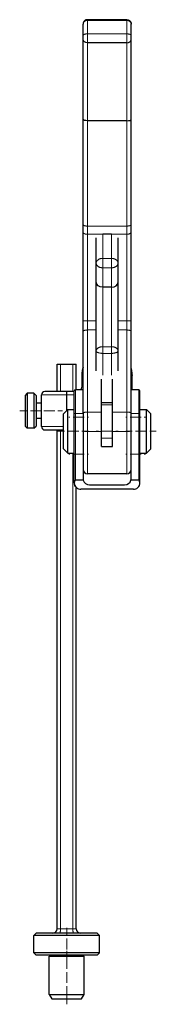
# Model space of a CAD drawing. Header units: millimetres. Extents: x 20 to 1179, y 14 to 827.
# Tile 4 of 9: x 822 to 884, y 14 to 464. Entities that reach past the tile are written whole.
import ezdxf

# ---------------------------------------------------------------- set-up
doc = ezdxf.new("R2010")
doc.units = ezdxf.units.MM
doc.header["$MEASUREMENT"] = 0
doc.layers.add('Layer0000', color=7, linetype='Continuous', lineweight=20)

# ---------------------------------------------------------------- blocks, each defined once
blk = doc.blocks.new('DimBlk393')
at = {"layer": 'Layer0000', "color": 5, "linetype": 'Continuous', "lineweight": 5, "true_color": 0x0000ff}
for p, q in [((825.47, 285.46), (821.97, 285.46)), ((831.97, 285.46), (826.97, 285.46)), ((833.47, 285.46), (836.97, 285.46))]:
    blk.add_line(p, q, dxfattribs=at)
blk = doc.blocks.new('DimBlk394')
at = {"layer": 'Layer0000', "color": 5, "linetype": 'Continuous', "lineweight": 5, "true_color": 0x0000ff}
for p, q in [((873.47, 276.12), (870.47, 276.12)), ((874.97, 276.12), (879.97, 276.12)), ((881.47, 276.12), (884.47, 276.12))]:
    blk.add_line(p, q, dxfattribs=at)
blk = doc.blocks.new('DimBlk395')
at = {"layer": 'Layer0000', "color": 5, "linetype": 'Continuous', "lineweight": 5, "true_color": 0x0000ff}
for p, q in [((842.47, 276.12), (839.47, 276.12)), ((843.97, 276.12), (848.97, 276.12)), ((850.47, 276.12), (853.47, 276.12))]:
    blk.add_line(p, q, dxfattribs=at)
blk = doc.blocks.new('DimBlk396')
at = {"layer": 'Layer0000', "color": 5, "linetype": 'Continuous', "lineweight": 5, "true_color": 0x0000ff}
for p, q in [((843.47, 45.71), (843.47, 49.21)), ((843.47, 39.21), (843.47, 44.21)), ((843.47, 37.71), (843.47, 34.21))]:
    blk.add_line(p, q, dxfattribs=at)
blk = doc.blocks.new('DimBlk397')
at = {"layer": 'Layer0000', "color": 5, "linetype": 'Continuous', "lineweight": 5, "true_color": 0x0000ff}
for p, q in [((843.47, 30.46), (843.47, 38.71)), ((843.47, 23.96), (843.47, 28.96)), ((843.47, 22.46), (843.47, 14.21))]:
    blk.add_line(p, q, dxfattribs=at)
blk = doc.blocks.new('DimBlk398')
at = {"layer": 'Layer0000', "color": 5, "linetype": 'Continuous', "lineweight": 5, "true_color": 0x0000ff}
for p, q in [((857.97, 276.12), (856.97, 276.12)), ((864.47, 276.12), (859.47, 276.12)), ((865.97, 276.12), (866.97, 276.12))]:
    blk.add_line(p, q, dxfattribs=at)
blk = doc.blocks.new('DimBlk399')
at = {"layer": 'Layer0000', "color": 5, "linetype": 'Continuous', "lineweight": 5, "true_color": 0x0000ff}
for p, q in [((831.5, 285.46), (829.42, 285.46)), ((838, 285.46), (833, 285.46)), ((839.5, 285.46), (841.57, 285.46))]:
    blk.add_line(p, q, dxfattribs=at)
blk = doc.blocks.new('DimBlk400')
at = {"layer": 'Layer0000', "color": 5, "linetype": 'Continuous', "lineweight": 5, "true_color": 0x0000ff}
for p, q in [((870.97, 282.58), (870.47, 282.58)), ((872.47, 282.58), (877.47, 282.58)), ((878.97, 282.58), (879.47, 282.58))]:
    blk.add_line(p, q, dxfattribs=at)
blk = doc.blocks.new('DimBlk401')
at = {"layer": 'Layer0000', "color": 5, "linetype": 'Continuous', "lineweight": 5, "true_color": 0x0000ff}
for p, q in [((844.97, 282.58), (844.47, 282.58)), ((846.47, 282.58), (851.47, 282.58)), ((852.97, 282.58), (853.47, 282.58))]:
    blk.add_line(p, q, dxfattribs=at)
blk = doc.blocks.new('DimBlk402')
at = {"layer": 'Layer0000', "color": 5, "linetype": 'Continuous', "lineweight": 5, "true_color": 0x0000ff}
for p, q in [((870.97, 265.58), (870.47, 265.58)), ((872.47, 265.58), (877.47, 265.58)), ((878.97, 265.58), (879.47, 265.58))]:
    blk.add_line(p, q, dxfattribs=at)
blk = doc.blocks.new('DimBlk403')
at = {"layer": 'Layer0000', "color": 5, "linetype": 'Continuous', "lineweight": 5, "true_color": 0x0000ff}
for p, q in [((844.97, 265.58), (844.47, 265.58)), ((846.47, 265.58), (851.47, 265.58)), ((852.97, 265.58), (853.47, 265.58))]:
    blk.add_line(p, q, dxfattribs=at)
blk = doc.blocks.new('ViewBlk42')
at = {"color": 7, "linetype": 'Continuous', "lineweight": 30}
for p, q in [((870.97, 464.21), (852.97, 464.21)), ((850.97, 462.05), (850.97, 462.21)), ((850.97, 457.05), (850.97, 462.05)), ((872.97, 462.05), (872.97, 462.21)), ((872.97, 457.05), (872.97, 462.05)), ((850.97, 455.05), (850.97, 457.05)), ((850.97, 418.68), (850.97, 455.05)), ((872.97, 455.05), (872.97, 457.05)), ((872.97, 418.68), (872.97, 455.05)), ((870.97, 453.67), (852.97, 453.67)), ((850.97, 370.58), (850.97, 418.68)), ((872.97, 370.58), (872.97, 418.68)), ((870.97, 418.01), (852.97, 418.01)), ((850.97, 367.14), (850.97, 370.58)), ((872.97, 367.14), (872.97, 370.58)), ((850.97, 326.52), (850.97, 367.14)), ((863.97, 366.12), (859.97, 366.12)), ((872.97, 326.52), (872.97, 367.14)), ((856.97, 352.96), (856.97, 364.46)), ((866.97, 352.96), (866.97, 364.46)), ((856.97, 344.21), (856.97, 352.96)), ((866.97, 344.21), (866.97, 352.96)), ((856.97, 312.83), (856.97, 344.21)), ((866.97, 312.83), (866.97, 344.21)), ((863.97, 341.99), (859.97, 341.99)), ((850.97, 321.78), (850.97, 326.52)), ((872.97, 321.78), (872.97, 326.52)), ((850.97, 284.26), (850.97, 321.78)), ((872.97, 284.26), (872.97, 321.78)), ((856.97, 303.68), (856.97, 312.83)), ((866.97, 303.68), (866.97, 312.83)), ((839.17, 306.71), (840.66, 306.71)), ((839.17, 294.21), (839.17, 306.71)), ((840.66, 306.71), (846.28, 306.71)), ((846.28, 306.71), (847.77, 306.71)), ((847.77, 295.02), (847.77, 306.71)), ((850.42, 301.88), (850.42, 301.63)), ((850.42, 301.63), (850.42, 301.21)), ((873.42, 301.88), (873.42, 301.63)), ((873.42, 295.02), (873.42, 301.63)), ((850.42, 301.21), (850.42, 296.21)), ((859.47, 289.28), (859.47, 299.92)), ((864.47, 289.28), (864.47, 299.92)), ((825.47, 293.46), (824.47, 292.46)), ((828.47, 293.46), (825.47, 293.46)), ((825.47, 293.46), (825.47, 285.46)), ((828.47, 293.46), (829.47, 292.46)), ((828.47, 293.46), (828.47, 285.46)), ((831.92, 278.21), (831.92, 292.71)), ((843.32, 294.21), (833.42, 294.21)), ((843.52, 294.21), (843.32, 294.21)), ((846.97, 294.21), (843.52, 294.21)), ((846.97, 284.2), (846.97, 294.52)), ((850.97, 295.02), (847.47, 295.02)), ((876.47, 295.02), (872.97, 295.02)), ((876.97, 284.2), (876.97, 294.52)), ((824.47, 292.46), (824.47, 285.46)), ((829.47, 292.46), (829.47, 285.46)), ((831.92, 288.96), (829.47, 288.96)), ((859.47, 289.28), (864.47, 289.28)), ((859.47, 288.25), (859.47, 289.28)), ((859.47, 272.96), (859.47, 288.25)), ((864.47, 288.25), (864.47, 289.28)), ((864.47, 272.96), (864.47, 288.25)), ((824.47, 285.46), (824.47, 278.46)), ((825.47, 285.46), (825.47, 277.46)), ((828.47, 285.46), (828.47, 277.46)), ((829.47, 285.46), (829.47, 278.46)), ((843.97, 286.12), (841.97, 284.12)), ((841.97, 276.12), (841.97, 284.12)), ((843.97, 286.12), (846.97, 286.12)), ((843.97, 276.12), (843.97, 286.12)), ((846.97, 252.58), (846.97, 284.2)), ((850.97, 284.26), (850.97, 254.58)), ((872.97, 254.58), (872.97, 284.26)), ((876.97, 286.12), (879.97, 286.12)), ((876.97, 252.58), (876.97, 284.2)), ((879.97, 286.12), (881.97, 284.12)), ((879.97, 276.12), (879.97, 286.12)), ((881.97, 276.12), (881.97, 284.12)), ((831.92, 281.96), (829.47, 281.96)), ((825.47, 277.46), (824.47, 278.46)), ((828.47, 277.46), (825.47, 277.46)), ((828.47, 277.46), (829.47, 278.46)), ((833.42, 276.71), (841.97, 276.71)), ((839.17, 48.71), (839.17, 276.71)), ((841.97, 268.12), (841.97, 276.12)), ((843.97, 266.12), (843.97, 276.12)), ((879.97, 266.12), (879.97, 276.12)), ((881.97, 268.12), (881.97, 276.12)), ((859.47, 269.07), (859.47, 272.96)), ((864.47, 269.07), (864.47, 272.96)), ((843.97, 266.12), (841.97, 268.12)), ((843.97, 266.12), (846.97, 266.12)), ((859.47, 269.07), (864.47, 269.07)), ((876.97, 266.12), (879.97, 266.12)), ((879.97, 266.12), (881.97, 268.12)), ((870.97, 256.66), (852.97, 256.66)), ((851.08, 253.78), (847.47, 253.78)), ((876.47, 253.78), (872.86, 253.78)), ((847.77, 48.71), (847.77, 250.54)), ((873.97, 249.58), (849.97, 249.58)), ((853.97, 251.58), (869.97, 251.58)), ((828.47, 45.71), (829.47, 46.71)), ((828.47, 37.71), (828.47, 45.71)), ((858.47, 45.71), (828.47, 45.71)), ((857.47, 46.71), (829.47, 46.71)), ((858.47, 45.71), (857.47, 46.71)), ((858.47, 37.71), (858.47, 45.71)), ((828.47, 37.71), (829.47, 36.71)), ((858.47, 37.71), (828.47, 37.71)), ((857.47, 36.71), (829.47, 36.71)), ((835.47, 18.71), (835.47, 36.21)), ((835.47, 36.21), (851.47, 36.21)), ((851.47, 18.71), (851.47, 36.21)), ((857.47, 36.71), (858.47, 37.71)), ((835.47, 18.71), (836.63, 16.71)), ((835.47, 18.71), (851.47, 18.71)), ((850.32, 16.71), (851.47, 18.71)), ((836.63, 16.71), (850.32, 16.71))]:
    blk.add_line(p, q, dxfattribs=at)
at = {"color": 7, "linetype": 'Continuous', "lineweight": 5}
for p, q in [((852.97, 463.9), (852.97, 464.21)), ((870.97, 463.9), (852.97, 463.9)), ((852.97, 457.72), (852.97, 463.9)), ((870.97, 463.9), (870.97, 464.21)), ((870.97, 457.72), (870.97, 463.9)), ((870.97, 457.72), (852.97, 457.72)), ((852.97, 453.67), (852.97, 457.72)), ((870.97, 453.67), (870.97, 457.72)), ((852.97, 418.01), (852.97, 453.67)), ((870.97, 418.01), (870.97, 453.67)), ((852.97, 369.88), (852.97, 418.01)), ((870.97, 369.88), (870.97, 418.01)), ((870.97, 369.88), (852.97, 369.88)), ((852.97, 366.12), (852.97, 369.88)), ((870.97, 366.12), (870.97, 369.88)), ((859.97, 366.12), (852.97, 366.12)), ((852.97, 326.56), (852.97, 366.12)), ((859.97, 355.12), (859.97, 366.12)), ((870.97, 366.12), (863.97, 366.12)), ((863.97, 355.12), (863.97, 366.12)), ((870.97, 326.56), (870.97, 366.12)), ((859.97, 350.81), (859.97, 355.12)), ((863.97, 355.12), (859.97, 355.12)), ((863.97, 350.81), (863.97, 355.12)), ((859.97, 341.99), (859.97, 350.81)), ((863.97, 350.81), (859.97, 350.81)), ((863.97, 341.99), (863.97, 350.81)), ((859.97, 314.74), (859.97, 341.99)), ((863.97, 314.74), (863.97, 341.99)), ((856.97, 326.56), (852.97, 326.56)), ((852.97, 322.39), (852.97, 326.56)), ((870.97, 326.56), (866.97, 326.56)), ((870.97, 322.39), (870.97, 326.56)), ((856.97, 322.39), (852.97, 322.39)), ((852.97, 284.91), (852.97, 322.39)), ((870.97, 322.39), (866.97, 322.39)), ((870.97, 284.91), (870.97, 322.39)), ((859.97, 311.71), (859.97, 314.74)), ((863.97, 314.74), (859.97, 314.74)), ((859.97, 301.68), (859.97, 311.71)), ((863.97, 311.71), (859.97, 311.71)), ((863.97, 311.71), (863.97, 314.74)), ((863.97, 301.68), (863.97, 311.71)), ((840.66, 294.21), (840.66, 306.71)), ((846.28, 294.21), (846.28, 306.71)), ((850.97, 301.63), (850.42, 301.63)), ((872.97, 301.63), (873.42, 301.63)), ((850.97, 301.21), (850.42, 301.21)), ((843.32, 292.74), (843.32, 294.21)), ((843.32, 285.47), (843.32, 292.74)), ((843.52, 292.74), (843.32, 292.74)), ((843.52, 292.74), (843.52, 294.21)), ((843.52, 285.67), (843.52, 292.74)), ((847.47, 284.28), (847.47, 295.02)), ((876.47, 284.28), (876.47, 295.02)), ((859.47, 288.25), (864.47, 288.25)), ((847.47, 253.78), (847.47, 284.28)), ((850.97, 284.28), (847.47, 284.28)), ((859.47, 284.91), (852.97, 284.91)), ((852.97, 275.96), (852.97, 284.91)), ((870.97, 284.91), (864.47, 284.91)), ((870.97, 275.96), (870.97, 284.91)), ((876.47, 284.28), (872.97, 284.28)), ((876.47, 253.78), (876.47, 284.28)), ((840.66, 48.71), (840.66, 276.71)), ((859.47, 275.96), (852.97, 275.96)), ((852.97, 256.66), (852.97, 275.96)), ((870.97, 275.96), (864.47, 275.96)), ((870.97, 256.66), (870.97, 275.96)), ((859.47, 272.96), (864.47, 272.96)), ((846.28, 48.71), (846.28, 266.12)), ((839.17, 48.71), (840.66, 48.71)), ((840.66, 48.71), (846.28, 48.71)), ((846.28, 48.71), (847.77, 48.71))]:
    blk.add_line(p, q, dxfattribs=at)
at = {"color": 7, "linetype": 'Continuous', "lineweight": 30}
for centre, radius, start, end in [((833.42, 292.71), 1.5, 90, 180), ((847.47, 294.52), 0.5, 90, 180), ((848.42, 296.21), 2, 323.5593, 0), ((876.47, 294.52), 0.5, 0, 90), ((833.42, 278.21), 1.5, 180, 270), ((852.97, 258.66), 2, 180, 270), ((870.97, 258.66), 2, 270, 0), ((849.97, 252.58), 3, 180, 228.0444), ((853.97, 254.58), 3, 180, 195.466), ((853.97, 254.58), 3, 195.466, 270), ((869.97, 254.58), 3, 270, 344.534), ((869.97, 254.58), 3, 344.534, 0), ((873.97, 252.58), 3, 311.9556, 0), ((849.97, 252.58), 3, 228.0444, 270), ((873.97, 252.58), 3, 270, 311.9556), ((837.17, 48.71), 2, 270, 0), ((849.77, 48.71), 2, 180, 270)]:
    blk.add_arc(centre, radius, start, end, dxfattribs=at)
for points in [[(852.97, 464.21), (850.97, 464.21), (850.97, 462.21)], [(870.97, 464.21), (872.97, 464.21), (872.97, 462.21)]]:
    blk.add_rational_spline(points, [1, 0.707106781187, 1], degree=2, dxfattribs=at)
at = {"color": 7, "linetype": 'Continuous', "lineweight": 5}
for points, weights in [([(850.97, 462.05), (850.97, 463.9), (852.97, 463.9)], [1, 0.707106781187, 1]), ([(872.97, 462.05), (872.97, 463.9), (870.97, 463.9)], [1, 0.707106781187, 1]), ([(850.97, 457.05), (850.97, 457.72), (852.97, 457.72)], [1, 0.707106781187, 1]), ([(872.97, 457.05), (872.97, 457.72), (870.97, 457.72)], [1, 0.707106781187, 1]), ([(850.97, 370.58), (850.97, 369.88), (852.97, 369.88)], [1, 0.707106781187, 1]), ([(872.97, 370.58), (872.97, 369.88), (870.97, 369.88)], [1, 0.707106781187, 1]), ([(850.97, 367.14), (850.97, 366.12), (852.97, 366.12)], [1, 0.707106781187, 1]), ([(872.97, 367.14), (872.97, 366.12), (870.97, 366.12)], [1, 0.707106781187, 1]), ([(856.97, 352.96), (856.97, 355.12), (859.97, 355.12)], [1, 0.707106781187, 1]), ([(856.97, 352.96), (856.97, 350.81), (859.97, 350.81)], [1, 0.707106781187, 1]), ([(866.97, 352.96), (866.97, 355.12), (863.97, 355.12)], [1, 0.707106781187, 1]), ([(866.97, 352.96), (866.97, 350.81), (863.97, 350.81)], [1, 0.707106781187, 1]), ([(850.97, 326.52), (850.97, 326.56), (852.97, 326.56)], [1, 0.707106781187, 1]), ([(872.97, 326.52), (872.97, 326.56), (870.97, 326.56)], [1, 0.707106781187, 1]), ([(850.97, 321.78), (850.97, 322.39), (852.97, 322.39)], [1, 0.707106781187, 1]), ([(872.97, 321.78), (872.97, 322.39), (870.97, 322.39)], [1, 0.707106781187, 1]), ([(856.97, 312.83), (856.97, 314.74), (859.97, 314.74)], [1, 0.707106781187, 1]), ([(856.97, 312.83), (856.97, 311.71), (859.97, 311.71)], [1, 0.707106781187, 1]), ([(866.97, 312.83), (866.97, 314.74), (863.97, 314.74)], [1, 0.707106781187, 1]), ([(866.97, 312.83), (866.97, 311.71), (863.97, 311.71)], [1, 0.707106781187, 1]), ([(850.97, 296.89), (850.42, 296.63), (850.42, 296.21)], [0.845745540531, 0.826244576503, 0.988399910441]), ([(846.97, 284.2), (846.97, 284.28), (847.47, 284.28)], [1, 0.707106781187, 1]), ([(850.97, 284.26), (850.97, 284.91), (852.97, 284.91)], [1, 0.707106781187, 1]), ([(872.97, 284.26), (872.97, 284.91), (870.97, 284.91)], [1, 0.707106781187, 1]), ([(876.97, 284.2), (876.97, 284.28), (876.47, 284.28)], [1, 0.707106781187, 1]), ([(850.97, 276.5), (850.97, 275.96), (852.97, 275.96)], [1, 0.707106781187, 1]), ([(872.97, 276.5), (872.97, 275.96), (870.97, 275.96)], [1, 0.707106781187, 1]), ([(846.97, 252.58), (846.97, 252.61), (847.08, 252.63)], [1, 0.873198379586, 0.856188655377]), ([(876.97, 252.58), (876.97, 252.61), (876.86, 252.63)], [1, 0.873198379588, 0.856188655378]), ([(840.15, 46.71), (840.66, 46.71), (840.66, 48.71)], [1, 0.707106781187, 1]), ([(846.79, 46.71), (846.28, 46.71), (846.28, 48.71)], [1, 0.707106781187, 1])]:
    blk.add_rational_spline(points, weights, degree=2, dxfattribs=at)
at = {"color": 7, "linetype": 'Continuous', "lineweight": 30}
for points, degree in [([(852.97, 453.67), (851.87, 453.67), (850.97, 454.29), (850.97, 455.05)], 3), ([(870.97, 453.67), (872.07, 453.67), (872.97, 454.29), (872.97, 455.05)], 3), ([(852.97, 418.01), (851.86, 418.01), (850.97, 418.31), (850.97, 418.68)], 3), ([(870.97, 418.01), (872.08, 418.01), (872.97, 418.31), (872.97, 418.68)], 3), ([(859.97, 341.99), (858.31, 341.99), (856.97, 342.98), (856.97, 344.21)], 3), ([(863.97, 341.99), (865.63, 341.99), (866.97, 342.98), (866.97, 344.21)], 3), ([(873.42, 301.88), (873.42, 303.5), (872.97, 305.05)], 2), ([(847.97, 250.35), (847.33, 250.92), (846.97, 251.78), (847.08, 252.63)], 3), ([(875.98, 250.35), (876.62, 250.92), (876.97, 251.78), (876.86, 252.63)], 3)]:
    blk.add_open_spline(points, degree=degree, dxfattribs=at)
for points, degree, knots in [([(850.97, 305.38), (850.79, 304.83), (850.42, 303.08), (850.42, 301.88)], 2, [0.8014293, 0.8014293, 0.8014293, 0.8660882, 1, 1, 1]), ([(847.08, 252.63), (847.12, 252.91), (847.25, 253.61), (847.41, 253.77), (847.47, 253.78)], 3, [0, 0, 0, 0, 1, 1.248732, 1.248732, 1.248732, 1.248732]), ([(876.86, 252.63), (876.83, 252.91), (876.69, 253.61), (876.54, 253.77), (876.47, 253.78)], 3, [0, 0, 0, 0, 1, 1.248732, 1.248732, 1.248732, 1.248732])]:
    blk.add_open_spline(points, degree=degree, knots=knots, dxfattribs=at)
at = {"color": 7, "linetype": 'Continuous', "lineweight": 5}
for points in [[(850.42, 301.88), (850.42, 303.67), (850.97, 305.38)], [(850.97, 305.13), (850.42, 303.42), (850.42, 301.63)], [(872.97, 305.05), (873.42, 303.5), (873.42, 301.88)], [(873.42, 301.63), (873.42, 303.25), (872.97, 304.8)], [(846.97, 292.74), (845.29, 292.74), (843.52, 292.74)], [(850.97, 295.12), (850.92, 295.07), (850.86, 295.02)]]:
    blk.add_open_spline(points, degree=2, dxfattribs=at)
for points, knots in [([(843.32, 292.74), (842.68, 292.74), (841.09, 292.74), (838.94, 292.73), (836.69, 292.73), (834.77, 292.73), (833.28, 292.72), (831.93, 292.72), (831.92, 292.71)], [0, 0, 0, 0.071173, 0.178325, 0.321199, 0.464077, 0.606962, 0.749852, 1, 1, 1]), ([(831.92, 278.21), (831.93, 278.22), (833.28, 278.22), (834.77, 278.23), (836.69, 278.23), (838.94, 278.23), (841.06, 278.24), (841.97, 278.24)], [0, 0, 0, 0.250148, 0.393038, 0.5359227, 0.6788014, 0.8216745, 0.9244319, 0.9244319, 0.9244319])]:
    blk.add_open_spline(points, degree=2, knots=knots, dxfattribs=at)
for name in ['DimBlk393', 'DimBlk399', 'DimBlk401', 'DimBlk400', 'DimBlk395', 'DimBlk398', 'DimBlk394', 'DimBlk403', 'DimBlk402', 'DimBlk396', 'DimBlk397']:
    blk.add_blockref(name, (0, 0))

msp = doc.modelspace()

# ---------------------------------------------------------------- block references
msp.add_blockref('ViewBlk42', (0, 0))

doc.saveas('drawing.dxf')
